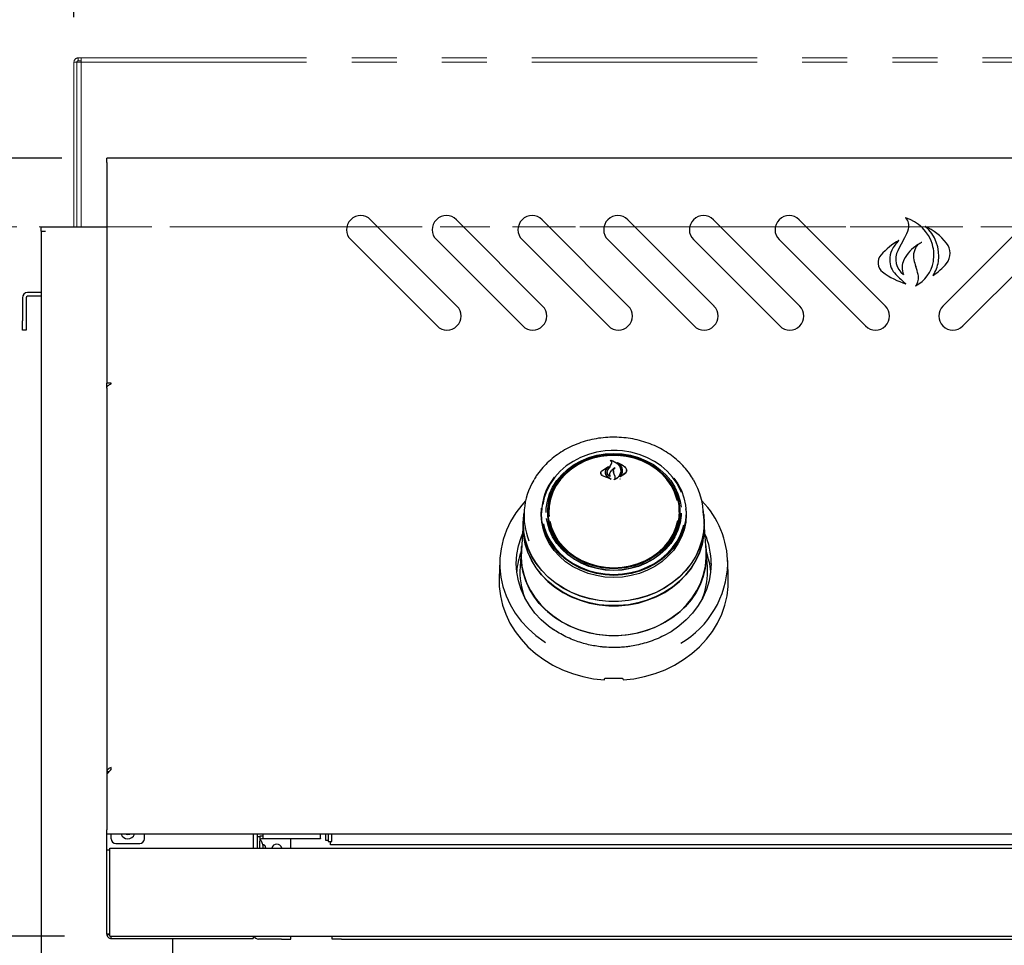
# Model space of a CAD drawing. Header units: inches. Extents: x 35 to 165, y 14 to 115.
# Tile 4 of 48: x 55 to 69, y 32 to 45. Entities that reach past the tile are written whole.
import ezdxf

# ---------------------------------------------------------------- set-up
doc = ezdxf.new("R2010")
doc.units = ezdxf.units.IN
doc.header["$LTSCALE"] = 12
doc.header["$MEASUREMENT"] = 0
doc.linetypes.add('HIDDEN', pattern=[0.075, 0.05, -0.025])
doc.linetypes.add('PHANTOM', pattern=[0.5, 0.25, -0.05, 0.05, -0.05, 0.05, -0.05])
doc.layers.add('FORMAT', color=7, linetype='Continuous')
doc.styles.add('SLDTEXTSTYLE0', font='TXT', dxfattribs={"width": 0.75})
doc.dimstyles.new('SLDDIMSTYLE1', dxfattribs={"dimtxt": 1.17, "dimasz": 1.56, "dimexe": 0, "dimexo": 0.0625, "dimgap": 0.2925, "dimtad": 0, "dimtih": 1, "dimtoh": 1, "dimdec": 3, "dimrnd": 1e-09, "dimzin": 12, "dimdsep": 46, "dimlunit": 5, "dimtxsty": 'SLDTEXTSTYLE0', "dimsah": 1, "dimcen": 0.09, "dimadec": 0, "dimazin": 3, "dimtfac": 1, "dimtdec": 3, "dimtofl": 0, "dimtmove": 0, "dimatfit": 3, "dimfxl": 0, "dimfrac": 2, "dimtolj": 1, "dimtzin": 12, "dimarcsym": 0})

# ---------------------------------------------------------------- blocks, each defined once
blk = doc.blocks.new('_D_4')
at = {"layer": 'FORMAT'}
for p, q in [((55.963, 42.928), (49.582, 42.928)), ((51.082, 42.928), (51.082, 38.694)), ((51.082, 32.569), (51.082, 36.803)), ((56.001, 32.569), (49.582, 32.569))]:
    blk.add_line(p, q, dxfattribs=at)
for points in [[(51.082, 42.928), (50.842, 41.368), (51.322, 41.368)], [(51.082, 32.569), (51.322, 34.129), (50.842, 34.129)]]:
    blk.add_solid(points, dxfattribs=at)
at = {"layer": 'FORMAT', "insert": (50.193, 38.311), "char_height": 1.17, "attachment_point": 1, "style": 'SLDTEXTSTYLE0'}
blk.add_mtext('1B', dxfattribs=at)
blk = doc.blocks.new('_D_5')
at = {"layer": 'FORMAT'}
for p, q in [((56.125, 44.806), (56.125, 50.286)), ((78.5, 44.806), (78.5, 50.286)), ((56.125, 48.786), (66.203, 48.786)), ((78.5, 48.786), (68.422, 48.786))]:
    blk.add_line(p, q, dxfattribs=at)
for points in [[(56.125, 48.786), (57.685, 48.546), (57.685, 49.026)], [(78.5, 48.786), (76.94, 49.026), (76.94, 48.546)]]:
    blk.add_solid(points, dxfattribs=at)
at = {"layer": 'FORMAT', "insert": (66.423, 49.348), "char_height": 1.17, "attachment_point": 1, "style": 'SLDTEXTSTYLE0'}
blk.add_mtext('9B', dxfattribs=at)

msp = doc.modelspace()

# ---------------------------------------------------------------- linework, layer by layer
at = {"color": 7, "linetype": 'Continuous', "lineweight": 25}
for p, q in [((78.0628, 42.9281), (56.5628, 42.9281)), ((56.5628, 42.8691), (56.5628, 42.9281)), ((56.5628, 42.8691), (56.5628, 39.9334)), ((61.225, 40.9593), (60.0759, 42.1084)), ((62.366, 40.9593), (61.2169, 42.1084)), ((63.507, 40.9593), (62.3579, 42.1084)), ((64.648, 40.9593), (63.4989, 42.1084)), ((65.789, 40.9593), (64.6399, 42.1084)), ((66.93, 40.9593), (65.7809, 42.1084)), ((67.6957, 40.9593), (68.8448, 42.1084)), ((55.6878, 41.9561), (55.6878, 42.0141)), ((55.6878, 42.0141), (55.7458, 42.0141)), ((55.6878, 41.9561), (55.7458, 41.9561)), ((55.6878, 41.9561), (55.6878, 41.9525)), ((55.7458, 42.0141), (56.5628, 42.0141)), ((55.6878, 41.9525), (55.6878, 30.7641)), ((59.8107, 41.8432), (60.9598, 40.6941)), ((60.9517, 41.8432), (62.1008, 40.6941)), ((62.0927, 41.8432), (63.2418, 40.6941)), ((63.2337, 41.8432), (64.3828, 40.6941)), ((64.3747, 41.8432), (65.5238, 40.6941)), ((65.5157, 41.8432), (66.6648, 40.6941)), ((67.0983, 41.7017), (67.189, 41.8704)), ((69.11, 41.8432), (67.9609, 40.6941)), ((55.4378, 41.0691), (55.4378, 40.7641)), ((55.4878, 41.0691), (55.4878, 40.7641)), ((55.6878, 41.1391), (55.5078, 41.1391)), ((55.6878, 41.0891), (55.5078, 41.0891)), ((55.4378, 40.6391), (55.4378, 40.7641)), ((55.4878, 40.7641), (55.4878, 40.6391)), ((55.4878, 40.6391), (55.4378, 40.6391)), ((56.6218, 39.9334), (56.5628, 39.9334)), ((56.5628, 39.8639), (56.5628, 39.9334)), ((56.5628, 39.8639), (56.5628, 34.7573)), ((56.6218, 39.9234), (56.6218, 39.9334)), ((63.2232, 38.9691), (63.3128, 38.9731)), ((63.3128, 38.9731), (63.3794, 38.9709)), ((63.1546, 38.7647), (63.2467, 38.8228)), ((63.1561, 38.7657), (63.234, 38.8183)), ((63.2352, 38.8171), (63.2074, 38.7838)), ((63.2355, 38.8146), (63.2355, 38.8176)), ((63.2366, 38.7841), (63.2688, 38.8323)), ((63.267, 38.8298), (63.2845, 38.8616)), ((63.2688, 38.8323), (63.2864, 38.8653)), ((63.2743, 38.9053), (63.2743, 38.8999)), ((63.2866, 38.8667), (63.2866, 38.8726)), ((63.3702, 38.8715), (63.3702, 38.8671)), ((63.142, 38.7356), (63.142, 38.7227)), ((63.2777, 38.6535), (63.1626, 38.6982)), ((63.2694, 38.6565), (63.1638, 38.7001)), ((63.1992, 38.7455), (63.1992, 38.7374)), ((63.226, 38.75), (63.226, 38.7486)), ((63.2261, 38.6911), (63.2704, 38.6579)), ((63.2275, 38.6922), (63.2787, 38.6549)), ((63.258, 38.7179), (63.258, 38.7043)), ((63.2618, 38.6938), (63.2618, 38.6939)), ((63.3096, 38.7616), (63.3096, 38.7458)), ((63.3185, 38.7211), (63.3096, 38.746)), ((63.3204, 38.7223), (63.3115, 38.7475)), ((63.3302, 38.6911), (63.3185, 38.7211)), ((63.3321, 38.6915), (63.3204, 38.7223)), ((63.3321, 38.6695), (63.3321, 38.6792)), ((63.4676, 38.7307), (63.3994, 38.6841)), ((63.4047, 38.6901), (63.4047, 38.69)), ((63.466, 38.7329), (63.4062, 38.6894)), ((63.4065, 38.7637), (63.4065, 38.7655)), ((63.4831, 38.7603), (63.4831, 38.7717)), ((63.3981, 38.6536), (63.4047, 38.6642)), ((62.1197, 38.233), (62.1126, 38.1303)), ((62.3475, 38.1814), (62.3528, 38.2687)), ((62.3519, 38.257), (62.3502, 38.2328)), ((62.4378, 38.1891), (62.4395, 38.2349)), ((62.4414, 38.2627), (62.4395, 38.2349)), ((64.1862, 38.2349), (64.1843, 38.2627)), ((64.1959, 38.1534), (64.1968, 38.1881)), ((64.2755, 38.2328), (64.2738, 38.257)), ((64.5131, 38.1303), (64.506, 38.233)), ((62.1087, 38.077), (62.0826, 37.7034)), ((62.1103, 38.1304), (62.1065, 38.0766)), ((62.1103, 38.0673), (62.1126, 38.1303)), ((64.5192, 38.0766), (64.5154, 38.1304)), ((64.5214, 38.0133), (64.5192, 38.0766)), ((62.4587, 37.9854), (62.4696, 37.997)), ((64.1571, 37.9959), (64.1652, 37.9873)), ((64.5431, 37.7034), (64.5214, 38.0138)), ((62.0804, 37.7032), (62.0651, 37.4855)), ((64.5606, 37.4855), (64.5453, 37.7032)), ((61.7955, 37.572), (61.7874, 37.3385)), ((64.8383, 37.3385), (64.8302, 37.572)), ((64.5628, 37.4201), (64.5606, 37.4855)), ((56.6218, 34.7873), (56.5628, 34.7283)), ((56.5918, 34.7573), (56.5628, 34.7573)), ((56.5628, 34.7573), (56.5628, 34.7283)), ((56.6218, 34.7873), (56.6218, 34.8168)), ((56.5628, 34.7283), (56.5628, 33.9871)), ((56.5628, 33.9281), (56.5628, 33.9871)), ((78.0628, 33.9281), (56.5628, 33.9281)), ((56.5628, 33.7206), (56.5628, 33.9281)), ((56.6218, 33.8656), (56.6218, 33.9281)), ((57.0628, 33.8656), (57.0628, 33.9281)), ((58.5128, 33.9281), (58.5128, 33.7406)), ((58.5628, 33.9281), (58.5628, 33.7406)), ((58.5628, 33.8953), (58.6008, 33.8953)), ((58.6008, 33.8953), (58.6008, 33.8328)), ((58.6008, 33.7628), (58.6008, 33.8328)), ((58.6408, 33.9021), (58.6208, 33.9021)), ((58.6408, 33.8641), (58.6208, 33.8641)), ((58.6408, 33.9281), (58.6408, 33.8718)), ((58.6408, 33.8641), (58.6408, 33.8718)), ((59.4068, 33.8641), (58.6408, 33.8641)), ((59.0128, 33.7406), (59.0128, 33.8641)), ((59.4068, 33.8718), (59.4068, 33.9281)), ((59.4068, 33.8718), (59.4068, 33.8641)), ((59.4791, 33.8441), (59.4791, 33.9281)), ((59.5082, 33.8441), (59.4791, 33.8441)), ((59.5082, 33.9281), (59.5082, 33.8299)), ((59.5082, 33.8299), (59.5582, 33.8299)), ((59.5416, 33.7861), (59.5416, 33.8299)), ((59.5582, 33.8299), (59.5582, 33.9281)), ((56.5628, 33.7206), (56.6008, 33.7206)), ((56.5628, 33.6581), (56.5628, 33.7206)), ((56.6008, 33.7406), (78.0248, 33.7406)), ((56.6008, 33.6826), (56.6008, 33.7406)), ((56.6843, 33.8031), (57.0003, 33.8031)), ((58.6008, 33.7406), (58.6008, 33.7628)), ((58.6438, 33.7406), (58.6438, 33.7746)), ((58.6788, 33.7406), (58.6708, 33.7702)), ((75.0841, 33.7861), (59.5416, 33.7861)), ((56.5628, 32.6581), (56.5628, 33.6581)), ((56.6008, 32.6085), (56.6008, 33.6826)), ((56.5628, 32.5956), (56.5628, 32.6581)), ((56.6008, 32.5956), (56.5628, 32.5956)), ((56.6008, 32.5686), (56.6008, 32.6085)), ((56.6008, 32.5686), (78.0248, 32.5686)), ((56.6208, 32.5391), (56.6208, 32.5689)), ((56.6208, 32.5391), (58.5128, 32.5391)), ((57.4378, 32.5391), (57.4378, 31.8641)), ((58.5128, 32.5686), (58.5128, 32.5391)), ((58.8878, 32.5311), (58.5828, 32.5311)), ((58.8878, 32.5311), (59.0128, 32.5311)), ((59.0128, 32.5311), (59.0128, 32.5686)), ((59.5628, 32.5311), (59.5628, 32.5686)), ((59.6878, 32.5311), (59.5628, 32.5311)), ((59.6878, 32.5311), (74.9378, 32.5311))]:
    msp.add_line(p, q, dxfattribs=at)
at = {"color": 7, "linetype": 'Continuous', "lineweight": 25, "flags": 128}
for points in [[(63.3128, 39.0376), (63.198, 39.0315), (63.0848, 39.0136), (62.9749, 38.9839), (62.8699, 38.943), (62.7714, 38.8915), (62.6808, 38.83), (62.5994, 38.7595), (62.5284, 38.681), (62.4689, 38.5957), (62.4217, 38.5048), (62.3874, 38.4097), (62.3674, 38.3167)], [(62.4133, 38.2123), (62.4151, 38.2661), (62.4292, 38.3631), (62.4573, 38.4579), (62.4989, 38.5488), (62.5533, 38.6346), (62.6197, 38.7137), (62.6971, 38.785), (62.7841, 38.8474), (62.8795, 38.8998), (62.9817, 38.9415), (63.0891, 38.9717), (63.2001, 38.99), (63.3128, 38.9962)], [(63.3128, 38.9785), (63.2018, 38.9725), (63.0926, 38.9544), (62.9868, 38.9247), (62.8862, 38.8836), (62.7923, 38.832), (62.7066, 38.7706), (62.6305, 38.7004), (62.5651, 38.6225), (62.5115, 38.5381), (62.4706, 38.4485), (62.4429, 38.3553), (62.429, 38.2597), (62.429, 38.1634), (62.4429, 38.0678), (62.4706, 37.9745), (62.5115, 37.885), (62.5651, 37.8006), (62.6305, 37.7226), (62.7066, 37.6524), (62.7923, 37.591), (62.8862, 37.5394), (62.9868, 37.4984), (63.0926, 37.4686), (63.2018, 37.4506), (63.3128, 37.4445), (63.4238, 37.4506), (63.5331, 37.4686), (63.6389, 37.4984), (63.7395, 37.5394), (63.8334, 37.591), (63.9191, 37.6524), (63.9952, 37.7226), (64.0606, 37.8006), (64.1142, 37.885), (64.1551, 37.9745), (64.1828, 38.0678), (64.1967, 38.1634), (64.1967, 38.2597), (64.1828, 38.3553), (64.1551, 38.4485), (64.1142, 38.5381), (64.0606, 38.6225), (63.9952, 38.7004), (63.9191, 38.7706), (63.8334, 38.832), (63.7395, 38.8836), (63.6389, 38.9247), (63.5331, 38.9544), (63.4238, 38.9725), (63.3128, 38.9785)], [(64.1612, 38.3637), (64.155, 38.3891), (64.1235, 38.481), (64.0787, 38.5686), (64.0213, 38.6506), (63.9523, 38.7255), (63.8728, 38.7922), (63.7841, 38.8496), (63.6877, 38.8966), (63.585, 38.9326), (63.478, 38.9569), (63.3682, 38.9691), (63.2575, 38.9691), (63.1477, 38.9569), (63.0406, 38.9326), (62.938, 38.8966), (62.8416, 38.8496), (62.7529, 38.7922), (62.6734, 38.7255), (62.6044, 38.6506), (62.547, 38.5686), (62.5022, 38.481), (62.4707, 38.3891), (62.453, 38.2944), (62.4495, 38.1986), (62.4525, 38.1552)], [(63.2781, 39.0397), (63.3128, 39.0403), (63.3567, 39.0394)], [(64.2164, 38.4749), (64.204, 38.5048), (64.1568, 38.5957), (64.0973, 38.681), (64.0263, 38.7595), (63.9449, 38.83), (63.8543, 38.8915), (63.7558, 38.943), (63.6508, 38.9839), (63.5409, 39.0136), (63.4277, 39.0315), (63.3128, 39.0376)], [(63.3128, 38.9962), (63.4256, 38.99), (63.5366, 38.9717), (63.644, 38.9415), (63.7462, 38.8998), (63.8416, 38.8474), (63.9286, 38.785), (64.006, 38.7137), (64.0724, 38.6346), (64.1268, 38.5488), (64.1684, 38.4579), (64.1965, 38.3631), (64.2092, 38.283)], [(64.1146, 38.668), (64.1653, 38.594), (64.213, 38.5022), (64.2476, 38.4061), (64.2685, 38.307), (64.2755, 38.2065), (64.2685, 38.106), (64.2476, 38.007), (64.213, 37.9109), (64.1653, 37.8191), (64.1051, 37.7329), (64.0334, 37.6537), (63.9512, 37.5825), (63.8597, 37.5204), (63.7602, 37.4683), (63.6542, 37.427), (63.5432, 37.397), (63.4289, 37.3789), (63.3128, 37.3728), (63.1968, 37.3789), (63.0825, 37.397), (62.9715, 37.427), (62.8655, 37.4683), (62.766, 37.5204), (62.6745, 37.5825), (62.5923, 37.6537), (62.5206, 37.7329), (62.4604, 37.8191), (62.4127, 37.9109), (62.3781, 38.007), (62.3572, 38.106), (62.3501, 38.2065), (62.3501, 38.2065)], [(64.0973, 38.5489), (64.1112, 38.523), (64.1498, 38.4321), (64.1747, 38.3377), (64.1854, 38.2412), (64.1819, 38.1444), (64.164, 38.0488), (64.1322, 37.9559), (64.0869, 37.8673), (64.0289, 37.7844), (63.9591, 37.7087), (63.8788, 37.6413), (63.7891, 37.5833), (63.6917, 37.5358), (63.588, 37.4994), (63.4797, 37.4749), (63.3688, 37.4625), (63.2569, 37.4625), (63.146, 37.4749), (63.0377, 37.4994), (62.934, 37.5358), (62.8366, 37.5833), (62.7469, 37.6413), (62.6666, 37.7087), (62.5968, 37.7844), (62.5388, 37.8673), (62.4935, 37.9559), (62.4617, 38.0488), (62.4438, 38.1444), (62.4402, 38.2412), (62.451, 38.3377), (62.4759, 38.4321), (62.5145, 38.523), (62.5161, 38.5262)], [(62.1391, 38.3659), (62.0887, 38.3097), (62.0077, 38.2037), (61.939, 38.0915), (61.8831, 37.9741), (61.8405, 37.8525), (61.8117, 37.7279), (61.7969, 37.6016), (61.7963, 37.4745), (61.8098, 37.348), (61.8373, 37.2233), (61.8787, 37.1014), (61.9334, 36.9835), (62.001, 36.8708), (62.0808, 36.7642), (62.1722, 36.6648), (62.2742, 36.5735), (62.3859, 36.4912), (62.4044, 36.479)], [(62.1081, 38.0673), (62.1151, 38.1801), (62.117, 38.1945)], [(64.5087, 38.1945), (64.5106, 38.1801), (64.5176, 38.0673), (64.5106, 37.9545), (64.4895, 37.843), (64.4546, 37.7342), (64.4063, 37.6292), (64.3452, 37.5294), (64.272, 37.4359), (64.1875, 37.3498), (64.0928, 37.2721), (63.989, 37.2037), (63.8772, 37.1455), (63.7588, 37.0981), (63.6352, 37.062), (63.5078, 37.0377), (63.3781, 37.0255), (63.2476, 37.0255), (63.1179, 37.0377), (62.9905, 37.062), (62.8669, 37.0981), (62.7485, 37.1455), (62.6367, 37.2037), (62.5329, 37.2721), (62.4382, 37.3498), (62.3537, 37.4359), (62.2805, 37.5294), (62.2194, 37.6292), (62.1711, 37.7342), (62.1362, 37.843), (62.1151, 37.9545), (62.1081, 38.0673)], [(64.2729, 38.2687), (64.2781, 38.1814), (64.2711, 38.0806), (64.2501, 37.9813), (64.2154, 37.8849), (64.1676, 37.7929), (64.1073, 37.7065), (64.0354, 37.627), (63.953, 37.5556), (63.8612, 37.4934), (63.7614, 37.4412), (63.6551, 37.3997), (63.5439, 37.3697), (63.4292, 37.3515), (63.3128, 37.3454), (63.1965, 37.3515), (63.0818, 37.3697), (62.9705, 37.3997), (62.8643, 37.4412), (62.7645, 37.4934), (62.6727, 37.5556), (62.5903, 37.627), (62.5184, 37.7065), (62.4581, 37.7929), (62.4103, 37.8849), (62.3756, 37.9813), (62.3546, 38.0806), (62.3475, 38.1814), (62.3475, 38.1814)], [(64.2122, 38.2002), (64.2106, 38.1682), (64.1965, 38.0712), (64.1684, 37.9764), (64.1268, 37.8854), (64.0724, 37.7997), (64.006, 37.7206), (63.9286, 37.6492), (63.8416, 37.5869), (63.7462, 37.5345), (63.644, 37.4928), (63.5366, 37.4626), (63.4256, 37.4442), (63.3128, 37.4381), (63.2001, 37.4442), (63.0891, 37.4626), (62.9817, 37.4928), (62.8795, 37.5345), (62.7841, 37.5869), (62.6971, 37.6492), (62.6197, 37.7206), (62.5533, 37.7997), (62.4989, 37.8854), (62.4573, 37.9764), (62.4292, 38.0712), (62.4189, 38.1301)], [(62.1065, 38.0766), (62.1043, 38.0133), (62.1114, 37.9002), (62.1325, 37.7883), (62.1675, 37.6791), (62.216, 37.5739), (62.2773, 37.4737), (62.3507, 37.3799), (62.4354, 37.2935), (62.5304, 37.2156), (62.6346, 37.147), (62.7467, 37.0886), (62.8655, 37.041), (62.9895, 37.0048), (63.1173, 36.9805), (63.2474, 36.9682), (63.3783, 36.9682), (63.5084, 36.9805), (63.6362, 37.0048), (63.7602, 37.041), (63.879, 37.0886), (63.9911, 37.147), (64.0953, 37.2156), (64.1903, 37.2935), (64.275, 37.3799), (64.3484, 37.4737), (64.4097, 37.5739), (64.4581, 37.6791), (64.4932, 37.7883), (64.5143, 37.9002), (64.5214, 38.0133), (64.5214, 38.0133)], [(64.5013, 37.8345), (64.491, 37.7892), (64.456, 37.6802), (64.4077, 37.5751), (64.3465, 37.4752), (64.2732, 37.3816), (64.1887, 37.2953), (64.0938, 37.2176), (63.9898, 37.1491), (63.8779, 37.0908), (63.7594, 37.0433), (63.6356, 37.0072), (63.508, 36.9828), (63.3782, 36.9706), (63.2475, 36.9706), (63.1177, 36.9828), (62.9901, 37.0072), (62.8663, 37.0433), (62.7478, 37.0908), (62.6359, 37.1491), (62.5319, 37.2176), (62.437, 37.2953), (62.3525, 37.3816), (62.2792, 37.4752), (62.218, 37.5751), (62.1696, 37.6802), (62.1347, 37.7892), (62.1136, 37.9009), (62.1065, 38.0138), (62.1068, 38.0377)], [(64.5131, 38.1303), (64.5153, 38.0673), (64.5083, 37.9547), (64.4872, 37.8435), (64.4524, 37.7348), (64.4042, 37.6301), (64.3432, 37.5304), (64.2702, 37.4371), (64.1859, 37.3512), (64.0913, 37.2736), (63.9877, 37.2054), (63.8761, 37.1472), (63.7579, 37.0999), (63.6346, 37.0639), (63.5074, 37.0397), (63.378, 37.0275), (63.2477, 37.0275), (63.1183, 37.0397), (62.9911, 37.0639), (62.8678, 37.0999), (62.7496, 37.1472), (62.638, 37.2054), (62.5344, 37.2736), (62.4398, 37.3512), (62.3555, 37.4371), (62.2825, 37.5304), (62.2215, 37.6301), (62.1733, 37.7348), (62.1385, 37.8435), (62.1174, 37.9547), (62.1103, 38.0673)], [(62.3762, 38.0593), (62.3874, 38.0146), (62.4217, 37.9194), (62.4689, 37.8285), (62.5284, 37.7432), (62.5994, 37.6648), (62.6808, 37.5943), (62.7714, 37.5328), (62.8699, 37.4813), (62.9749, 37.4403), (63.0848, 37.4107), (63.198, 37.3927), (63.3128, 37.3867), (63.4277, 37.3927), (63.5409, 37.4107), (63.6508, 37.4403), (63.7558, 37.4813), (63.8543, 37.5328), (63.9449, 37.5943), (64.0263, 37.6648), (64.0973, 37.7432), (64.1568, 37.8285), (64.204, 37.9194), (64.2383, 38.0146), (64.2462, 38.0449)], [(62.4614, 38.0965), (62.4847, 38.0097), (62.5229, 37.9198), (62.5741, 37.8348), (62.6375, 37.7562), (62.7119, 37.6852), (62.7962, 37.623), (62.889, 37.5707), (62.9887, 37.5292), (63.0937, 37.4989), (63.2024, 37.4806), (63.3128, 37.4745)], [(63.3128, 37.4745), (63.4233, 37.4806), (63.532, 37.4989), (63.637, 37.5292), (63.7367, 37.5707), (63.8295, 37.623), (63.9138, 37.6852), (63.9882, 37.7562), (64.0515, 37.8348), (64.1027, 37.9198), (64.141, 38.0097), (64.1655, 38.1025)], [(62.511, 36.6486), (62.4446, 36.697), (62.3486, 36.7802), (62.2631, 36.8716), (62.1891, 36.9703), (62.1275, 37.0751), (62.0788, 37.1849), (62.0436, 37.2985), (62.0224, 37.4147), (62.0153, 37.5321), (62.0224, 37.6496), (62.0436, 37.7658), (62.0788, 37.8794), (62.0983, 37.9275)], [(62.0781, 37.6386), (62.0851, 37.7522), (62.087, 37.7666)], [(64.5387, 37.7666), (64.5458, 37.6955), (64.5458, 37.5816), (64.5319, 37.4685), (64.5041, 37.3572), (64.4628, 37.2492), (64.4085, 37.1455), (64.3418, 37.0474), (64.2634, 36.9561), (64.1742, 36.8724), (64.0753, 36.7975), (63.9678, 36.7321), (63.8528, 36.6769), (63.7317, 36.6327), (63.6059, 36.5998), (63.4767, 36.5787), (63.3457, 36.5696), (63.2143, 36.5726), (63.0841, 36.5878), (62.9564, 36.6148), (62.8328, 36.6534), (62.7146, 36.7032), (62.6031, 36.7635), (62.4998, 36.8338), (62.4056, 36.9132), (62.3217, 37.0009), (62.2491, 37.0957), (62.1885, 37.1967), (62.1406, 37.3027), (62.106, 37.4125), (62.0851, 37.5249), (62.0781, 37.6386), (62.0781, 37.6386)], [(62.0826, 37.7034), (62.0807, 37.6104), (62.0912, 37.4971), (62.1155, 37.3855), (62.1534, 37.2767), (62.2044, 37.172), (62.268, 37.0726), (62.3434, 36.9797), (62.4298, 36.8941), (62.5262, 36.8171), (62.6315, 36.7493), (62.7445, 36.6916), (62.864, 36.6447), (62.9886, 36.609), (63.1168, 36.585), (63.2473, 36.5729), (63.3784, 36.5729), (63.5089, 36.585), (63.6371, 36.609), (63.7617, 36.6447), (63.8812, 36.6916), (63.9942, 36.7493), (64.0995, 36.8171), (64.1959, 36.8941), (64.2823, 36.9797), (64.3577, 37.0726), (64.4213, 37.172), (64.4723, 37.2767), (64.5102, 37.3855), (64.5345, 37.4971), (64.545, 37.6104), (64.5431, 37.7034)], [(64.6104, 37.5321), (64.6033, 37.4147), (64.5821, 37.2985), (64.5469, 37.1849), (64.4982, 37.0751), (64.4366, 36.9703), (64.3626, 36.8716), (64.2771, 36.7802), (64.1811, 36.697), (64.0755, 36.623), (63.976, 36.5662)], [(61.7874, 37.3385), (61.7889, 37.2264), (61.8038, 37.1007), (61.8325, 36.9768), (61.8748, 36.8559), (61.9301, 36.739), (61.9981, 36.6273), (62.0781, 36.5216), (62.1694, 36.4231), (62.2711, 36.3326), (62.3823, 36.2509), (62.5021, 36.1787), (62.6292, 36.1168), (62.7626, 36.0657), (62.901, 36.0258), (63.0432, 35.9976), (63.1878, 35.9812)], [(63.4378, 35.9812), (63.5825, 35.9976), (63.7247, 36.0258), (63.8631, 36.0657), (63.9965, 36.1168), (64.1236, 36.1787), (64.2434, 36.2509), (64.3546, 36.3326), (64.4563, 36.4231), (64.5476, 36.5216), (64.6276, 36.6273), (64.6956, 36.739), (64.7509, 36.8559), (64.7932, 36.9768), (64.8219, 37.1007), (64.8368, 37.2264), (64.8383, 37.3385)], [(56.8186, 33.9281), (56.8441, 33.9231), (56.8696, 33.9281)]]:
    msp.add_lwpolyline(points, dxfattribs=at)
at = {"color": 7, "linetype": 'Continuous', "lineweight": 25}
for centre, radius, start, end in [((59.9433, 41.9758), 0.1875, 45, 225), ((61.0843, 41.9758), 0.1875, 45, 225), ((62.2253, 41.9758), 0.1875, 45, 225), ((63.3663, 41.9758), 0.1875, 45, 225), ((64.5073, 41.9758), 0.1875, 45, 225), ((65.6483, 41.9758), 0.1875, 45, 225), ((67.0484, 41.6268), 0.5294, 16.45064, 73.69936), ((67.102, 42.0284), 0.1426, 343.00268, 48.26343), ((66.6637, 42.1624), 0.601, 330.92691, 343.00268), ((67.1278, 41.3028), 0.7907, 38.83288, 65.13555), ((67.1258, 41.6282), 0.5153, 351.51096, 49.53234), ((67.5694, 41.0194), 0.9341, 119.5165, 138.29011), ((67.4171, 41.5145), 0.4425, 134.10897, 154.9723), ((67.2915, 41.5732), 0.3039, 154.9723, 180), ((67.3192, 41.5831), 0.2507, 151.75608, 234.33861), ((67.6106, 41.3612), 0.4834, 120.75154, 153.99705), ((67.5339, 41.6222), 0.23, 137.81813, 192.31472), ((67.0838, 41.6372), 0.4925, 350.04548, 16.45064), ((67.5747, 41.6626), 0.2169, 321.16712, 38.83288), ((66.9888, 41.5368), 0.1564, 138.29011, 232.56247), ((67.2593, 41.5732), 0.2716, 180, 225.50532), ((67.3814, 41.473), 0.2284, 153.99705, 204.19022), ((68.0121, 41.7266), 0.7195, 192.31472, 199.56923), ((67.1188, 41.6311), 0.4569, 297.93785, 350.04548), ((66.0565, 41.0315), 1.356, 14.86908, 19.56923), ((67.1787, 41.6203), 0.4618, 326.69231, 351.51096), ((67.1707, 41.9878), 0.7355, 302.38256, 321.16712), ((67.4715, 42.1674), 0.9505, 232.56247, 253.6101), ((69.089, 43.4354), 2.8824, 225.50532, 229.1397), ((67.2042, 41.3362), 0.1685, 319.80715, 14.86908), ((55.5078, 41.0691), 0.07, 90, 180), ((55.5078, 41.0691), 0.02, 90, 180), ((61.0924, 40.8267), 0.1875, 225, 45), ((62.2334, 40.8267), 0.1875, 225, 45), ((63.3744, 40.8267), 0.1875, 225, 45), ((64.5154, 40.8267), 0.1875, 225, 45), ((65.6564, 40.8267), 0.1875, 225, 45), ((66.7974, 40.8267), 0.1875, 225, 45), ((67.8283, 40.8267), 0.1875, 135, 315), ((70.8983, 33.573), 9.2667, 145.43892, 145.79172), ((63.1146, 38.199), 0.7645, 140.91744, 179.43212), ((63.0318, 38.171), 0.9137, 149.02788, 201.59538), ((63.5813, 38.1665), 0.9268, 0.24129, 30.67799), ((63.1014, 38.1876), 0.6725, 156.86183, 182.91012), ((63.5214, 38.1869), 0.6754, 0.09862, 23.09483), ((63.6134, 37.5176), 1.2175, 0.42081, 44.17374), ((63.1123, 38.1913), 0.6745, 180.18728, 206.74267), ((63.5163, 38.1903), 0.6715, 333.21945, 3.80786), ((63.617, 37.5301), 0.9935, 0.11986, 23.58443), ((63.0069, 37.3468), 0.9885, 159.76882, 175.54495), ((63.6188, 37.3468), 0.9885, 4.45505, 20.23118), ((63.5577, 37.5657), 1.2738, 300.62074, 358.23551), ((63.0125, 37.4206), 0.9496, 176.07968, 201.63059), ((63.6077, 37.4218), 0.9552, 338.42199, 359.89305), ((63.3128, 37.7633), 1.7608, 266.81861, 273.18139), ((56.6843, 33.8656), 0.0625, 180, 270), ((56.8423, 33.9593), 0.0938, 199.47122, 340.52878), ((57.0003, 33.8656), 0.0625, 270, 0), ((58.6208, 33.8441), 0.058, 90, 117.91774), ((58.6208, 33.8441), 0.02, 90, 180), ((58.8253, 33.7271), 0.0675, 11.53696, 168.46304), ((58.5828, 32.6011), 0.07, 207.36224, 270)]:
    msp.add_arc(centre, radius, start, end, dxfattribs=at)
for centre, major_axis, start_param, end_param in [((63.0009, 36.2302), (1.5475, 9.0333), 4.6890583, 4.6905903), ((63.6248, 36.2302), (-1.5475, 9.0333), 1.592595, 1.594127)]:
    msp.add_ellipse(centre, major_axis=major_axis, ratio=0.0246972, start_param=start_param, end_param=end_param, dxfattribs=at)
for points, knots in [([(67.2203, 42.1201), (67.2203, 42.1201), (67.2188, 42.1211), (67.2127, 42.1255), (67.2051, 42.1303), (67.1989, 42.1338), (67.1975, 42.1346), (67.197, 42.1349), (67.197, 42.1349), (67.197, 42.1349)], [0, 0, 0, 0, 0.0048148, 0.1839504, 0.766169, 0.9111965, 0.9561006, 0.9809922, 1, 1, 1, 1]), ([(67.5002, 41.9924), (67.5001, 41.9924), (67.4918, 41.9987), (67.4795, 42.0075), (67.4662, 42.0163), (67.4615, 42.0194), (67.4605, 42.02), (67.4603, 42.0202), (67.4602, 42.0202), (67.4602, 42.0202)], [0, 0, 0, 0, 0.0038338, 0.62461, 0.9070489, 0.9662343, 0.9834522, 0.9927833, 1, 1, 1, 1]), ([(67.1091, 41.8322), (67.1091, 41.8322), (67.1091, 41.8322), (67.1089, 41.832), (67.108, 41.8314), (67.1036, 41.8281), (67.0908, 41.8182), (67.079, 41.8082), (67.0708, 41.801), (67.0707, 41.801)], [0, 0, 0, 0, 0.0067162, 0.0153781, 0.0314508, 0.0874286, 0.3562694, 0.9962712, 1, 1, 1, 1]), ([(67.3634, 41.7767), (67.3634, 41.7767), (67.3634, 41.7767), (67.3637, 41.7769), (67.3646, 41.7777), (67.3691, 41.7813), (67.3809, 41.7903), (67.3961, 41.8003), (67.4088, 41.8077), (67.4138, 41.8103), (67.4151, 41.811), (67.4151, 41.811)], [0, 0, 0, 0, 0.00612992, 0.01406244, 0.02850735, 0.07658306, 0.30244312, 0.73181932, 0.93425629, 0.99574704, 1, 1, 1, 1]), ([(67.1573, 41.401), (67.1573, 41.4009), (67.161, 41.3953), (67.1659, 41.3883), (67.1713, 41.3816), (67.1726, 41.38), (67.173, 41.3795), (67.173, 41.3794), (67.173, 41.3794)], [0, 0, 0, 0, 0.00513254, 0.70185562, 0.88452234, 0.94221568, 0.9741666, 1, 1, 1, 1]), ([(67.5647, 41.3667), (67.5647, 41.3667), (67.5647, 41.3667), (67.565, 41.367), (67.5661, 41.3681), (67.5712, 41.3731), (67.5785, 41.3806), (67.5847, 41.3874), (67.587, 41.3899), (67.5871, 41.3899)], [0, 0, 0, 0, 0.0157714, 0.0363508, 0.0732439, 0.191226, 0.6964944, 0.9953234, 1, 1, 1, 1]), ([(67.1737, 41.2721), (67.1738, 41.2721), (67.1773, 41.2701), (67.1857, 41.2652), (67.1953, 41.2599), (67.2015, 41.2565), (67.2029, 41.2558), (67.2033, 41.2555), (67.2033, 41.2555), (67.2033, 41.2555)], [0, 0, 0, 0, 0.0046918, 0.3406633, 0.8183404, 0.9299444, 0.9651511, 0.9848692, 1, 1, 1, 1]), ([(67.3329, 41.2274), (67.3329, 41.2274), (67.333, 41.2275), (67.3333, 41.2277), (67.3344, 41.2286), (67.3398, 41.2331), (67.3476, 41.2401), (67.3541, 41.2466), (67.3565, 41.2491), (67.3566, 41.2491)], [0, 0, 0, 0, 0.014443, 0.0333265, 0.0676867, 0.1815736, 0.6921427, 0.995496, 1, 1, 1, 1]), ([(64.3761, 38.6454), (64.3587, 38.6735), (64.3221, 38.7329), (64.2531, 38.8166), (64.1729, 38.897), (64.0835, 38.9697), (63.986, 39.0341), (63.8815, 39.0895), (63.7711, 39.1353), (63.6558, 39.171), (63.537, 39.1963), (63.4158, 39.2109), (63.2935, 39.2146), (63.1714, 39.2075), (63.0507, 39.1894), (62.9327, 39.1608), (62.8187, 39.1217), (62.7098, 39.0727), (62.6073, 39.0142), (62.5121, 38.9468), (62.4251, 38.8713), (62.348, 38.7882), (62.2896, 38.7131), (62.2614, 38.664), (62.2516, 38.6468)], [0, 0, 0, 0, 0.0416892, 0.0881115, 0.1345933, 0.1811307, 0.2277165, 0.2743427, 0.3210011, 0.3676845, 0.4143869, 0.4611037, 0.5078315, 0.5545675, 0.6013089, 0.648053, 0.6947965, 0.741535, 0.7882623, 0.8349707, 0.8816507, 0.9282919, 0.9748833, 1, 1, 1, 1]), ([(63.2478, 38.8215), (63.2376, 38.8134), (63.2223, 38.8013), (63.2125, 38.7861), (63.2092, 38.781)], [0, 0, 0, 0, 0.6661732, 1, 1, 1, 1]), ([(63.2352, 38.8171), (63.2353, 38.8171), (63.2354, 38.8173), (63.2355, 38.8175), (63.2355, 38.8178), (63.2353, 38.8181), (63.2351, 38.8183), (63.2348, 38.8184), (63.2344, 38.8184), (63.2342, 38.8184), (63.234, 38.8183), (63.234, 38.8183)], [0, 0, 0, 0, 0.1183292, 0.2366306, 0.3555782, 0.474929, 0.5940105, 0.7122661, 0.8295115, 0.9460126, 1, 1, 1, 1]), ([(63.2467, 38.8228), (63.2468, 38.8228), (63.247, 38.8229), (63.2474, 38.8229), (63.2477, 38.8228), (63.2479, 38.8227), (63.2481, 38.8224), (63.2482, 38.8222), (63.2482, 38.8219), (63.248, 38.8217), (63.2479, 38.8216), (63.2478, 38.8215)], [0, 0, 0, 0, 0.1132313, 0.2264744, 0.3395849, 0.453555, 0.5691207, 0.6863529, 0.8046002, 0.9227345, 1, 1, 1, 1]), ([(63.2667, 38.9026), (63.2666, 38.9026), (63.2664, 38.9028), (63.2663, 38.903), (63.2663, 38.9033), (63.2663, 38.9035), (63.2665, 38.9037), (63.2668, 38.9039), (63.2671, 38.904), (63.2674, 38.904), (63.2675, 38.9039), (63.2675, 38.9039)], [0, 0, 0, 0, 0.1229583, 0.2458478, 0.3703642, 0.4959021, 0.620786, 0.7436122, 0.8639403, 0.9824684, 1, 1, 1, 1]), ([(63.2845, 38.8616), (63.2856, 38.8658), (63.2878, 38.8743), (63.2837, 38.887), (63.2761, 38.8967), (63.2692, 38.901), (63.2667, 38.9026)], [0, 0, 0, 0, 0.278319, 0.5566035, 0.8352839, 1, 1, 1, 1]), ([(63.2675, 38.9039), (63.2858, 38.899), (63.3242, 38.8885), (63.3705, 38.8551), (63.3931, 38.8236), (63.4004, 38.8054), (63.4013, 38.8032)], [0, 0, 0, 0, 0.2963842, 0.6232567, 0.9530089, 1, 1, 1, 1]), ([(63.2756, 38.906), (63.2755, 38.9061), (63.2753, 38.9061), (63.275, 38.906), (63.2747, 38.9059), (63.2744, 38.9057), (63.2743, 38.9054), (63.2743, 38.9052), (63.2744, 38.9049), (63.2745, 38.9048), (63.2746, 38.9047)], [0, 0, 0, 0, 0.125682, 0.2513707, 0.3770269, 0.5035047, 0.6313678, 0.7605944, 0.8905667, 1, 1, 1, 1]), ([(63.2864, 38.8653), (63.2875, 38.8698), (63.2898, 38.8789), (63.2857, 38.8925), (63.2793, 38.9007), (63.275, 38.9044), (63.2746, 38.9047)], [0, 0, 0, 0, 0.3220306, 0.6441899, 0.9666157, 1, 1, 1, 1]), ([(63.2756, 38.906), (63.2939, 38.9), (63.3316, 38.8874), (63.3761, 38.8516), (63.3917, 38.8206), (63.3993, 38.8054)], [0, 0, 0, 0, 0.3218823, 0.6660544, 1, 1, 1, 1]), ([(63.3582, 38.8727), (63.3581, 38.8727), (63.358, 38.8729), (63.3578, 38.8731), (63.3578, 38.8734), (63.3579, 38.8736), (63.3581, 38.8738), (63.3584, 38.874), (63.3587, 38.8741), (63.359, 38.874), (63.3592, 38.874), (63.3592, 38.874)], [0, 0, 0, 0, 0.1174001, 0.2347377, 0.3535774, 0.473635, 0.5935243, 0.7119052, 0.8281337, 0.9425561, 1, 1, 1, 1]), ([(63.4256, 38.7398), (63.4266, 38.7561), (63.4286, 38.7888), (63.4051, 38.8349), (63.377, 38.861), (63.3596, 38.8718), (63.3582, 38.8727)], [0, 0, 0, 0, 0.3243466, 0.6486972, 0.9725877, 1, 1, 1, 1]), ([(63.3592, 38.874), (63.3853, 38.8631), (63.4262, 38.8461), (63.4566, 38.8187), (63.4676, 38.8087)], [0, 0, 0, 0, 0.6359906, 1, 1, 1, 1]), ([(63.3717, 38.8722), (63.3716, 38.8722), (63.3714, 38.8723), (63.371, 38.8723), (63.3707, 38.8722), (63.3705, 38.872), (63.3703, 38.8718), (63.3702, 38.8715), (63.3703, 38.8712), (63.3704, 38.871), (63.3705, 38.8709), (63.3706, 38.8709)], [0, 0, 0, 0, 0.1163552, 0.2327177, 0.3490124, 0.4659418, 0.5840011, 0.7032071, 0.8230762, 0.942819, 1, 1, 1, 1]), ([(63.4276, 38.7408), (63.4285, 38.7575), (63.4305, 38.7911), (63.4087, 38.8372), (63.3827, 38.8602), (63.3706, 38.8709)], [0, 0, 0, 0, 0.34880367, 0.69765445, 1, 1, 1, 1]), ([(63.3717, 38.8722), (63.397, 38.86), (63.4322, 38.843), (63.4586, 38.8179), (63.466, 38.8109)], [0, 0, 0, 0, 0.7187578, 1, 1, 1, 1]), ([(63.466, 38.8109), (63.4708, 38.8049), (63.4804, 38.793), (63.4844, 38.7718), (63.4805, 38.7506), (63.4709, 38.7388), (63.466, 38.7329)], [0, 0, 0, 0, 0.2492557, 0.498559, 0.7489554, 1, 1, 1, 1]), ([(63.1626, 38.6982), (63.1578, 38.7017), (63.1482, 38.7087), (63.1406, 38.7232), (63.1392, 38.7388), (63.1441, 38.7535), (63.1513, 38.7612), (63.1546, 38.7647)], [0, 0, 0, 0, 0.2063167, 0.4125826, 0.6199701, 0.8275691, 1, 1, 1, 1]), ([(63.1638, 38.7001), (63.1592, 38.7035), (63.15, 38.7104), (63.1426, 38.7247), (63.1413, 38.74), (63.1459, 38.7545), (63.1529, 38.7622), (63.1561, 38.7657)], [0, 0, 0, 0, 0.2056594, 0.4113966, 0.6177773, 0.8242817, 1, 1, 1, 1]), ([(63.2074, 38.7838), (63.2031, 38.7745), (63.1977, 38.7624), (63.1973, 38.7497), (63.1972, 38.7468)], [0, 0, 0, 0, 0.7757445, 1, 1, 1, 1]), ([(63.1972, 38.7468), (63.1983, 38.738), (63.2005, 38.7204), (63.2135, 38.7019), (63.2236, 38.6933), (63.2261, 38.6911)], [0, 0, 0, 0, 0.42705787, 0.8542564, 1, 1, 1, 1]), ([(63.2092, 38.781), (63.205, 38.772), (63.1997, 38.7604), (63.1993, 38.7482), (63.1992, 38.7455)], [0, 0, 0, 0, 0.7791293, 1, 1, 1, 1]), ([(63.1992, 38.7455), (63.2003, 38.737), (63.2024, 38.7201), (63.2153, 38.7024), (63.2251, 38.6942), (63.2275, 38.6922)], [0, 0, 0, 0, 0.4290952, 0.8582588, 1, 1, 1, 1]), ([(63.2651, 38.6884), (63.258, 38.6928), (63.2428, 38.7023), (63.2281, 38.7231), (63.2223, 38.7472), (63.226, 38.7679), (63.2326, 38.779), (63.2348, 38.7827)], [0, 0, 0, 0, 0.1990292, 0.4256165, 0.654006, 0.8841002, 1, 1, 1, 1]), ([(63.2602, 38.6932), (63.2537, 38.6981), (63.2399, 38.7085), (63.2277, 38.7303), (63.2245, 38.7547), (63.2297, 38.773), (63.2354, 38.7822), (63.2366, 38.7841)], [0, 0, 0, 0, 0.2112722, 0.4520563, 0.6939002, 0.9365841, 1, 1, 1, 1]), ([(63.2642, 38.7474), (63.261, 38.7404), (63.2546, 38.7263), (63.2561, 38.7075), (63.2604, 38.6973), (63.2617, 38.6942)], [0, 0, 0, 0, 0.4078277, 0.815767, 1, 1, 1, 1]), ([(63.266, 38.7455), (63.2629, 38.7388), (63.2567, 38.7253), (63.2582, 38.7054), (63.2641, 38.6941), (63.2665, 38.6894)], [0, 0, 0, 0, 0.3689913, 0.737957, 1, 1, 1, 1]), ([(63.2602, 38.6932), (63.2603, 38.6932), (63.2604, 38.6931), (63.2608, 38.693), (63.2611, 38.6931), (63.2614, 38.6932), (63.2616, 38.6934), (63.2618, 38.6937), (63.2618, 38.6939), (63.2617, 38.6941), (63.2617, 38.6942)], [0, 0, 0, 0, 0.1286713, 0.2573586, 0.3856949, 0.5138994, 0.6423925, 0.7714687, 0.9011714, 1, 1, 1, 1]), ([(63.3255, 38.8031), (63.3116, 38.7946), (63.2866, 38.7793), (63.2711, 38.7572), (63.2642, 38.7474)], [0, 0, 0, 0, 0.5544346, 1, 1, 1, 1]), ([(63.2665, 38.6894), (63.2666, 38.6893), (63.2667, 38.6892), (63.2666, 38.6889), (63.2665, 38.6886), (63.2663, 38.6884), (63.266, 38.6883), (63.2656, 38.6882), (63.2653, 38.6883), (63.2652, 38.6883), (63.2651, 38.6884)], [0, 0, 0, 0, 0.1303269, 0.2606478, 0.3910147, 0.5207705, 0.649482, 0.7771861, 0.9043616, 1, 1, 1, 1]), ([(63.3178, 38.7946), (63.3045, 38.7855), (63.2837, 38.7713), (63.2707, 38.7523), (63.266, 38.7455)], [0, 0, 0, 0, 0.641489, 1, 1, 1, 1]), ([(63.3096, 38.746), (63.3085, 38.7535), (63.3063, 38.7685), (63.3128, 38.7846), (63.3184, 38.7923), (63.3193, 38.7936)], [0, 0, 0, 0, 0.456278, 0.9125348, 1, 1, 1, 1]), ([(63.3115, 38.7475), (63.3105, 38.7549), (63.3083, 38.7698), (63.3156, 38.7888), (63.3238, 38.7984), (63.3268, 38.8019)], [0, 0, 0, 0, 0.38770377, 0.77550862, 1, 1, 1, 1]), ([(63.3147, 38.6459), (63.3175, 38.6484), (63.3247, 38.6549), (63.3314, 38.6679), (63.3329, 38.6811), (63.3308, 38.6886), (63.3302, 38.6911)], [0, 0, 0, 0, 0.20599835, 0.52465271, 0.84510049, 1, 1, 1, 1]), ([(63.4058, 38.7396), (63.4008, 38.7254), (63.3907, 38.6971), (63.357, 38.6641), (63.3284, 38.6505), (63.3159, 38.6446)], [0, 0, 0, 0, 0.3599855, 0.720088, 1, 1, 1, 1]), ([(63.3229, 38.6504), (63.3256, 38.654), (63.3317, 38.6624), (63.3353, 38.6769), (63.3331, 38.6869), (63.3321, 38.6915)], [0, 0, 0, 0, 0.2927967, 0.6760083, 1, 1, 1, 1]), ([(63.4039, 38.741), (63.3989, 38.7267), (63.389, 38.6981), (63.3579, 38.6672), (63.3334, 38.6541), (63.3242, 38.6492)], [0, 0, 0, 0, 0.38490093, 0.76992957, 1, 1, 1, 1]), ([(63.3255, 38.8031), (63.3256, 38.8032), (63.3258, 38.8032), (63.3261, 38.8033), (63.3265, 38.8032), (63.3268, 38.803), (63.327, 38.8028), (63.3271, 38.8025), (63.327, 38.8023), (63.3269, 38.8021), (63.3269, 38.802), (63.3268, 38.8019)], [0, 0, 0, 0, 0.1191891, 0.2383949, 0.35727, 0.4762717, 0.5959528, 0.7165758, 0.8379987, 0.9597256, 1, 1, 1, 1]), ([(63.3994, 38.6841), (63.3993, 38.684), (63.3991, 38.6839), (63.3988, 38.6839), (63.3985, 38.684), (63.3982, 38.6842), (63.398, 38.6844), (63.3979, 38.6847), (63.3979, 38.685), (63.398, 38.6851), (63.3981, 38.6852)], [0, 0, 0, 0, 0.12278415, 0.2455921, 0.36788742, 0.49006499, 0.61278498, 0.73647387, 0.8611451, 1, 1, 1, 1]), ([(63.3981, 38.6852), (63.4067, 38.6968), (63.4194, 38.714), (63.4241, 38.7334), (63.4256, 38.7398)], [0, 0, 0, 0, 0.6702657, 1, 1, 1, 1]), ([(63.3993, 38.8054), (63.4033, 38.7896), (63.4087, 38.7682), (63.4049, 38.7467), (63.4039, 38.741)], [0, 0, 0, 0, 0.7361274, 1, 1, 1, 1]), ([(63.4013, 38.8032), (63.4053, 38.7875), (63.4108, 38.7664), (63.4069, 38.7451), (63.4058, 38.7396)], [0, 0, 0, 0, 0.7398802, 1, 1, 1, 1]), ([(63.4048, 38.6905), (63.4048, 38.6905), (63.4047, 38.6903), (63.4047, 38.69), (63.4048, 38.6897), (63.405, 38.6895), (63.4053, 38.6894), (63.4056, 38.6893), (63.4059, 38.6893), (63.4061, 38.6894), (63.4062, 38.6894)], [0, 0, 0, 0, 0.1255497, 0.2510962, 0.3766666, 0.5018827, 0.6264949, 0.750523, 0.8742424, 1, 1, 1, 1]), ([(63.4048, 38.6905), (63.4127, 38.7029), (63.4229, 38.719), (63.4267, 38.7366), (63.4276, 38.7408)], [0, 0, 0, 0, 0.7663796, 1, 1, 1, 1]), ([(63.4676, 38.8087), (63.4725, 38.8027), (63.4824, 38.7907), (63.4864, 38.7694), (63.4824, 38.7482), (63.4725, 38.7365), (63.4676, 38.7307)], [0, 0, 0, 0, 0.2496946, 0.4993066, 0.7508209, 1, 1, 1, 1]), ([(63.2787, 38.6549), (63.2787, 38.6548), (63.2789, 38.6547), (63.279, 38.6544), (63.279, 38.6542), (63.2789, 38.6539), (63.2787, 38.6537), (63.2784, 38.6535), (63.2781, 38.6535), (63.2779, 38.6535), (63.2777, 38.6535)], [0, 0, 0, 0, 0.1253034, 0.2505846, 0.3763632, 0.5023479, 0.627958, 0.7527781, 0.8767471, 1, 1, 1, 1]), ([(63.3159, 38.6446), (63.3157, 38.6446), (63.3155, 38.6445), (63.3152, 38.6445), (63.3149, 38.6446), (63.3146, 38.6448), (63.3145, 38.645), (63.3144, 38.6453), (63.3145, 38.6456), (63.3146, 38.6458), (63.3147, 38.6459), (63.3147, 38.6459)], [0, 0, 0, 0, 0.1185303, 0.2370688, 0.3554755, 0.4741901, 0.593593, 0.7137699, 0.8344704, 0.955209, 1, 1, 1, 1]), ([(63.3981, 38.6536), (63.398, 38.6535), (63.3979, 38.6533), (63.3979, 38.6532), (63.3979, 38.6531)], [0, 0, 0, 0, 0.5571174, 1, 1, 1, 1]), ([(63.3128, 36.4124), (63.2694, 36.4134), (63.2084, 36.4149), (63.1189, 36.4245), (63.0429, 36.436), (62.9536, 36.4552), (62.8617, 36.4811), (62.7679, 36.5147), (62.6746, 36.556), (62.5875, 36.6019), (62.5344, 36.637), (62.5098, 36.6533)], [0, 0, 0, 0, 0.15033052, 0.21121186, 0.31224031, 0.41712695, 0.52962643, 0.64704058, 0.7683047, 0.89259156, 1, 1, 1, 1]), ([(63.9694, 36.5671), (63.9643, 36.5643), (63.9266, 36.5435), (63.8518, 36.5126), (63.7473, 36.4755), (63.6452, 36.4486), (63.5551, 36.4313), (63.4737, 36.4205), (63.3957, 36.4138), (63.3411, 36.4129), (63.3128, 36.4124)], [0, 0, 0, 0, 0.0262208, 0.1948503, 0.3602164, 0.5183037, 0.659152, 0.7619876, 0.8771492, 1, 1, 1, 1]), ([(63.1902, 35.9951), (63.1907, 35.9964), (63.1918, 35.9992), (63.1967, 36.0025), (63.2035, 36.0047), (63.21, 36.0054), (63.214, 36.0053), (63.2151, 36.0052)], [0, 0, 0, 0, 0.2264726, 0.4529363, 0.6796769, 0.9070377, 1, 1, 1, 1]), ([(63.4106, 36.0052), (63.4134, 36.0053), (63.419, 36.0053), (63.4265, 36.0035), (63.4322, 36.0007), (63.4348, 35.9976), (63.4353, 35.9956), (63.4355, 35.9951)], [0, 0, 0, 0, 0.22789575, 0.45580076, 0.6834326, 0.91045586, 1, 1, 1, 1]), ([(56.6218, 34.7973), (56.6192, 34.7946), (56.614, 34.7893), (56.6073, 34.7796), (56.6047, 34.7724), (56.6035, 34.7689)], [0, 0, 0, 0, 0.33675893, 0.67351786, 1, 1, 1, 1]), ([(58.6438, 33.7746), (58.6398, 33.7922), (58.6326, 33.8236), (58.6106, 33.8468), (58.6008, 33.8571)], [0, 0, 0, 0, 0.5600665, 1, 1, 1, 1]), ([(58.6708, 33.7702), (58.6697, 33.7727), (58.6672, 33.7779), (58.6595, 33.7829), (58.6514, 33.786), (58.6435, 33.787), (58.6374, 33.7867), (58.6345, 33.785), (58.6335, 33.7844)], [0, 0, 0, 0, 0.1824793, 0.3866492, 0.6032754, 0.7702913, 0.9256696, 1, 1, 1, 1]), ([(56.6065, 32.5833), (56.6038, 32.5837), (56.5937, 32.5856), (56.579, 32.5888), (56.5654, 32.5929), (56.5637, 32.5957), (56.5628, 32.5971)], [0, 0, 0, 0, 0.1051516, 0.4034344, 0.7017172, 1, 1, 1, 1]), ([(56.5628, 32.5971), (56.5628, 32.5895), (56.5644, 32.5819), (56.5702, 32.5679), (56.5745, 32.5614), (56.5852, 32.5507), (56.5916, 32.5464), (56.6057, 32.5406), (56.6133, 32.5391), (56.6208, 32.5391)], [0, 0, 0, 0, 0.25, 0.25, 0.5, 0.5, 0.75, 0.75, 1, 1, 1, 1])]:
    msp.add_open_spline(points, degree=3, knots=knots, dxfattribs=at)
for points in [[(55.6878, 41.9525), (55.6887, 41.9528), (55.6905, 41.9534), (55.7039, 41.9543), (55.723, 41.9552), (55.7382, 41.9558), (55.7458, 41.9561)], [(56.5628, 39.8639), (56.5637, 39.8703), (56.5655, 39.883), (56.5792, 39.9003), (56.5987, 39.9146), (56.6141, 39.9205), (56.6218, 39.9234)], [(56.6218, 34.8168), (56.6141, 34.8138), (56.5987, 34.8079), (56.5792, 34.7936), (56.5655, 34.7764), (56.5637, 34.7636), (56.5628, 34.7573)]]:
    msp.add_open_spline(points, degree=3, dxfattribs=at)
at = {"layer": 'FORMAT', "linetype": 'PHANTOM', "lineweight": 18}
for p, q in [((56.1633, 44.2061), (56.1253, 44.2061)), ((56.1253, 44.2061), (56.1253, 42.0141)), ((56.1633, 44.2061), (56.1633, 42.0141)), ((56.1653, 44.2061), (56.1653, 42.0141)), ((56.1653, 44.2061), (56.2233, 44.2061)), ((56.1833, 44.2261), (56.1833, 44.2641)), ((56.1833, 44.2641), (56.2233, 44.2641)), ((56.1833, 44.2261), (56.2233, 44.2261)), ((56.2233, 44.2641), (78.4023, 44.2641)), ((56.2233, 44.2641), (56.2233, 44.2061)), ((56.2233, 44.2061), (56.2233, 42.0141)), ((56.2233, 44.2061), (78.4023, 44.2061)), ((56.1253, 42.0141), (56.1633, 42.0141)), ((56.1653, 42.0141), (56.1633, 42.0141)), ((56.2233, 42.0141), (56.1653, 42.0141)), ((78.4023, 42.0141), (56.2233, 42.0141))]:
    msp.add_line(p, q, dxfattribs=at)
at = {"layer": 'FORMAT', "linetype": 'HIDDEN', "lineweight": 18}
msp.add_line((38.5628, 42.0141), (94.2484, 42.0141), dxfattribs=at)
at = {"layer": 'FORMAT', "linetype": 'PHANTOM', "lineweight": 18}
for centre, radius, start, end in [((56.1833, 44.2061), 0.058, 90, 180), ((56.1833, 44.2061), 0.02, 90, 180), ((56.2041, 42.6746), 0.0407, 180, 198.02744)]:
    msp.add_arc(centre, radius, start, end, dxfattribs=at)

# ---------------------------------------------------------------- dimensions: what is measured, and where the dimension line sits
at = {"layer": 'FORMAT'}
for base, p1, p2, angle, text, picture, middle in [((78.5003, 48.7857), (56.1253, 44.2061), (78.5003, 44.2061), 0, '9B', '_D_5', (67.3128, 48.7857)), ((51.0822, 42.9281), (56.6008, 32.5686), (56.5628, 42.9281), 90, '1B', '_D_4', (51.0822, 37.7483))]:
    dim = msp.add_linear_dim(base=base, p1=p1, p2=p2, angle=angle, text=text, dimstyle='SLDDIMSTYLE1', dxfattribs=at)
    dim.commit()
    dim.dimension.update_dxf_attribs({"geometry": picture, "text_midpoint": middle, "dimtype": 160})

doc.saveas('drawing.dxf')
